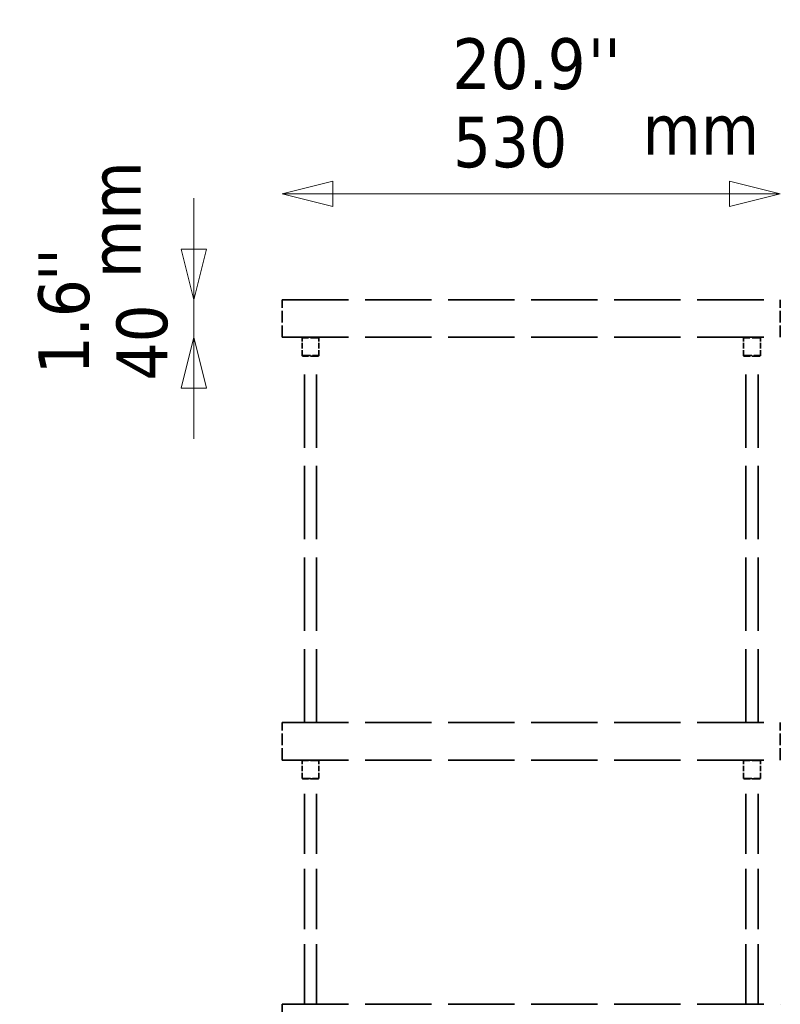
# Model space of a CAD drawing. Header units: millimetres. Extents: x 439 to 5173, y 102 to 3728.
# Tile 7 of 12: x 2131 to 2940, y 2679 to 3728. Entities that reach past the tile are written whole.
import ezdxf

# ---------------------------------------------------------------- set-up
doc = ezdxf.new("R2010")
doc.units = ezdxf.units.MM
doc.header["$LTSCALE"] = 18
doc.linetypes.add('DASHED', pattern=[0.2068, 0.1655, -0.0413])
for name, color, linetype, lineweight in [('Symbol (ISO)', 7, 'Continuous', 25), ('Widoczne (ISO)', 7, 'Continuous', 50), ('Wymiar (ISO)', 7, 'Continuous', 25)]:
    doc.layers.add(name, color=color, linetype=linetype, lineweight=lineweight)
doc.styles.add('Tekst notatki (ISO)', font='tahoma.ttf')

msp = doc.modelspace()

# ---------------------------------------------------------------- linework, layer by layer
at = {"layer": 'Widoczne (ISO)', "linetype": 'DASHED', "lineweight": 35, "ltscale": 23.730209}
for p, q in [((2410, 3429.4), (2940, 3429.4)), ((2410, 3389.4), (2940, 3389.4)), ((2410, 2979.4), (2940, 2979.4)), ((2410, 2939.4), (2940, 2939.4)), ((2410, 2679.4), (2940, 2679.4))]:
    msp.add_line(p, q, dxfattribs=at)
at = {"layer": 'Widoczne (ISO)', "linetype": 'DASHED', "lineweight": 35, "ltscale": 4.230512}
for p, q in [((2410, 3389.4), (2410, 3429.4)), ((2940, 3389.4), (2940, 3429.4)), ((2410, 2939.4), (2410, 2979.4)), ((2940, 2939.4), (2940, 2979.4)), ((2410, 2639.4), (2410, 2679.4))]:
    msp.add_line(p, q, dxfattribs=at)
at = {"layer": 'Widoczne (ISO)', "linetype": 'DASHED', "lineweight": 35, "ltscale": 0.074687}
for p, q in [((2431.7, 3389.4), (2431.2, 3388.9)), ((2448.7, 3389.4), (2449.2, 3388.9)), ((2901.4, 3389.4), (2900.9, 3388.9)), ((2918.4, 3389.4), (2918.9, 3388.9)), ((2431.7, 3369.4), (2431.2, 3369.9)), ((2448.7, 3369.4), (2449.2, 3369.9)), ((2901.4, 3369.4), (2900.9, 3369.9)), ((2918.4, 3369.4), (2918.9, 3369.9)), ((2431.7, 2939.4), (2431.2, 2938.9)), ((2448.7, 2939.4), (2449.2, 2938.9)), ((2901.4, 2939.4), (2900.9, 2938.9)), ((2918.4, 2939.4), (2918.9, 2938.9)), ((2431.7, 2919.4), (2431.2, 2919.9)), ((2448.7, 2919.4), (2449.2, 2919.9)), ((2901.4, 2919.4), (2900.9, 2919.9)), ((2918.4, 2919.4), (2918.9, 2919.9))]:
    msp.add_line(p, q, dxfattribs=at)
at = {"layer": 'Widoczne (ISO)', "linetype": 'DASHED', "lineweight": 35, "ltscale": 2.990344}
for p, q in [((2449.2, 3388.9), (2431.2, 3388.9)), ((2918.9, 3388.9), (2900.9, 3388.9)), ((2431.2, 3369.9), (2449.2, 3369.9)), ((2900.9, 3369.9), (2918.9, 3369.9)), ((2449.2, 2938.9), (2431.2, 2938.9)), ((2918.9, 2938.9), (2900.9, 2938.9)), ((2431.2, 2919.9), (2449.2, 2919.9)), ((2900.9, 2919.9), (2918.9, 2919.9))]:
    msp.add_line(p, q, dxfattribs=at)
at = {"layer": 'Widoczne (ISO)', "linetype": 'DASHED', "lineweight": 35, "ltscale": 2.009441}
for p, q in [((2431.2, 3369.9), (2431.2, 3388.9)), ((2449.2, 3369.9), (2449.2, 3388.9)), ((2900.9, 3369.9), (2900.9, 3388.9)), ((2918.9, 3369.9), (2918.9, 3388.9)), ((2431.2, 2919.9), (2431.2, 2938.9)), ((2449.2, 2919.9), (2449.2, 2938.9)), ((2900.9, 2919.9), (2900.9, 2938.9)), ((2918.9, 2919.9), (2918.9, 2938.9))]:
    msp.add_line(p, q, dxfattribs=at)
at = {"layer": 'Widoczne (ISO)', "linetype": 'DASHED', "lineweight": 35, "ltscale": 2.824208}
for p, q in [((2448.7, 3369.4), (2431.7, 3369.4)), ((2918.4, 3369.4), (2901.4, 3369.4)), ((2448.7, 2919.4), (2431.7, 2919.4)), ((2918.4, 2919.4), (2901.4, 2919.4))]:
    msp.add_line(p, q, dxfattribs=at)
at = {"layer": 'Widoczne (ISO)', "linetype": 'DASHED', "lineweight": 35, "ltscale": 26.19278}
for p, q in [((2433.7, 2979.4), (2433.7, 3369.4)), ((2446.7, 2979.4), (2446.7, 3369.4)), ((2903.4, 2979.4), (2903.4, 3369.4)), ((2916.4, 2979.4), (2916.4, 3369.4))]:
    msp.add_line(p, q, dxfattribs=at)
at = {"layer": 'Widoczne (ISO)', "linetype": 'DASHED', "lineweight": 35, "ltscale": 21.49151}
for p, q in [((2433.7, 2679.4), (2433.7, 2919.4)), ((2446.7, 2679.4), (2446.7, 2919.4)), ((2903.4, 2679.4), (2903.4, 2919.4)), ((2916.4, 2679.4), (2916.4, 2919.4))]:
    msp.add_line(p, q, dxfattribs=at)
at = {"layer": 'Wymiar (ISO)', "lineweight": 18}
for p, q in [((2464, 3555.5), (2410, 3542)), ((2464, 3528.5), (2464, 3555.5)), ((2940, 3542), (2886, 3555.5)), ((2886, 3555.5), (2886, 3528.5)), ((2316.2, 3483.4), (2316.2, 3537.4)), ((2464, 3542), (2410, 3542)), ((2410, 3542), (2464, 3528.5)), ((2464, 3542), (2886, 3542)), ((2886, 3542), (2940, 3542)), ((2886, 3528.5), (2940, 3542)), ((2302.7, 3483.4), (2316.2, 3429.4)), ((2329.7, 3483.4), (2302.7, 3483.4)), ((2316.2, 3483.4), (2316.2, 3429.4)), ((2316.2, 3429.4), (2329.7, 3483.4)), ((2316.2, 3389.4), (2316.2, 3429.4)), ((2316.2, 3389.4), (2302.7, 3335.4)), ((2316.2, 3335.4), (2316.2, 3389.4)), ((2329.7, 3335.4), (2316.2, 3389.4)), ((2302.7, 3335.4), (2329.7, 3335.4)), ((2316.2, 3335.4), (2316.2, 3281.4))]:
    msp.add_line(p, q, dxfattribs=at)
at = {"layer": 'Wymiar (ISO)', "lineweight": 18, "flags": 128}
for points in [[(2464, 3555.5), (2410, 3542), (2464, 3528.5), (2464, 3555.5)], [(2886, 3528.5), (2940, 3542), (2886, 3555.5), (2886, 3528.5)], [(2302.7, 3483.4), (2316.2, 3429.4), (2329.7, 3483.4), (2302.7, 3483.4)], [(2329.7, 3335.4), (2316.2, 3389.4), (2302.7, 3335.4), (2329.7, 3335.4)]]:
    msp.add_lwpolyline(points, dxfattribs=at)
at = {"layer": 'Wymiar (ISO)'}
for points in [[(2464, 3555.5), (2410, 3542), (2464, 3528.5), (2464, 3555.5)], [(2886, 3528.5), (2940, 3542), (2886, 3555.5), (2886, 3528.5)], [(2302.7, 3483.4), (2316.2, 3429.4), (2329.7, 3483.4), (2302.7, 3483.4)], [(2329.7, 3335.4), (2316.2, 3389.4), (2302.7, 3335.4), (2329.7, 3335.4)]]:
    msp.add_solid(points, dxfattribs=at)

# ---------------------------------------------------------------- texts
at = {"layer": 'Symbol (ISO)', "insert": (2793.5, 3637.8), "char_height": 54, "width": 124.716, "attachment_point": 1, "style": 'Tekst notatki (ISO)'}
msp.add_mtext('\\fTahoma|b0|i0;mm', dxfattribs=at)
at = {"layer": 'Symbol (ISO)', "insert": (2205.6, 3452.6), "char_height": 54, "width": 124.716, "attachment_point": 1, "rotation": 90, "style": 'Tekst notatki (ISO)'}
msp.add_mtext('\\fTahoma|b0|i0;mm', dxfattribs=at)
at = {"layer": 'Wymiar (ISO)', "char_height": 54, "attachment_point": 7, "style": 'Tekst notatki (ISO)'}
for s, insert in [('20.9', (2591.2, 3652.7)), ("''", (2735.2, 3653.8)), ('530', (2591.8, 3569.4))]:
    msp.add_mtext(s, dxfattribs=dict(at, insert=insert))
at = {"layer": 'Wymiar (ISO)', "char_height": 54, "attachment_point": 7, "rotation": 90, "style": 'Tekst notatki (ISO)'}
for s, insert in [("''", (2204.5, 3449.2)), ('1.6', (2205.7, 3350)), ('40', (2288.8, 3343.4))]:
    msp.add_mtext(s, dxfattribs=dict(at, insert=insert))

doc.saveas('drawing.dxf')
